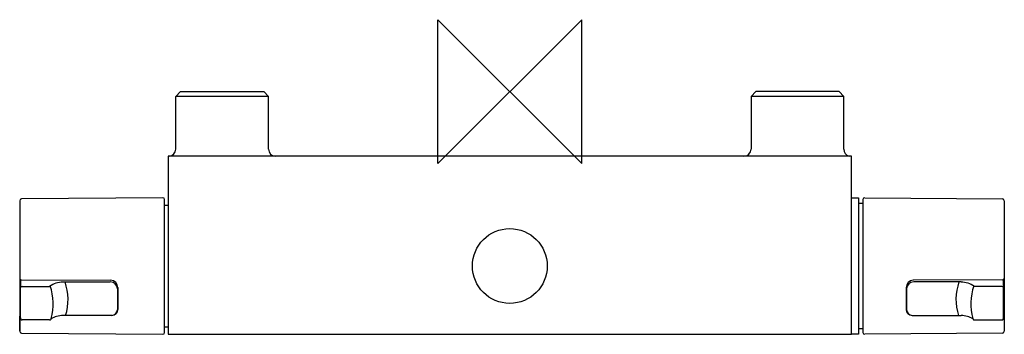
# Model space of a CAD drawing. Header units: millimetres. Extents: x -136 to 138, y -68 to 20.
import ezdxf

# ---------------------------------------------------------------- set-up
doc = ezdxf.new("R2010")
doc.units = ezdxf.units.MM
doc.header["$MEASUREMENT"] = 0
doc.layers.add('ORIGIN', color=6, linetype='Continuous')
doc.layers.add('PLANNING', color=1, linetype='Continuous')

# ---------------------------------------------------------------- blocks, each defined once
blk = doc.blocks.new('241050_t')
at = {"layer": 'ORIGIN'}
for p, q in [((20, 20), (-20, -20)), ((-20, -20), (-20, 20)), ((-20, 20), (20, -20)), ((20, -20), (20, 20))]:
    blk.add_line(p, q, dxfattribs=at)
at = {"layer": 'PLANNING'}
for p, q in [((-92.9, -1.35), (-91.55, 0)), ((-67.1, -1.35), (-92.9, -1.35)), ((-92.9, -16), (-92.9, -1.35)), ((-91.55, 0), (-68.45, 0)), ((-68.45, 0), (-67.1, -1.35)), ((-67.1, -16), (-67.1, -1.35)), ((68.45, 0), (67.1, -1.35)), ((92.9, -1.35), (67.1, -1.35)), ((67.1, -1.35), (67.1, -16)), ((91.55, 0), (68.45, 0)), ((92.9, -1.35), (91.55, 0)), ((92.9, -16), (92.9, -1.35)), ((95, -18), (-95, -18)), ((-95, -18), (-95, -67.5)), ((95, -67.5), (95, -18)), ((-96.5, -29.51), (-135.8, -29.85)), ((-96, -67.01), (-96, -29.99)), ((95, -29.5), (97, -29.51)), ((97, -29.51), (97, -67.5)), ((98.22, -67), (98.22, -30)), ((98.72, -29.51), (137.02, -29.85)), ((-136.3, -30.35), (-136.3, -66.65)), ((-96, -31.59), (-95, -31.57)), ((97.2, -31), (98.22, -31)), ((137.52, -30.35), (137.52, -66.65)), ((-136.1, -52.63), (-136.1, -54.59)), ((-136.1, -62.95), (-136.1, -54.59)), ((-135.8, -52.37), (-111, -52.48)), ((-135.6, -54.16), (-127.98, -54.16)), ((-124.27, -52.95), (-111.1, -52.95)), ((-109, -54.5), (-109, -60.56)), ((110.22, -54.5), (110.22, -60.56)), ((137.02, -52.37), (112.22, -52.48)), ((125.49, -52.95), (112.32, -52.95)), ((136.82, -54.16), (129.19, -54.16)), ((137.32, -54.59), (137.32, -52.63)), ((137.32, -62.95), (137.32, -54.59)), ((-109.1, -54.85), (-109.1, -60.66)), ((110.32, -54.85), (110.32, -60.66)), ((-136.3, -66.65), (-136.3, -62.42)), ((-110.69, -62.25), (-124.28, -62.29)), ((111.9, -62.25), (125.5, -62.29)), ((137.52, -62.42), (137.52, -66.65)), ((-128.02, -63.52), (-135.6, -63.52)), ((-127.54, -63.09), (-127.6, -63.26)), ((-96, -65.41), (-95, -65.43)), ((128.76, -63.09), (128.81, -63.26)), ((129.24, -63.52), (136.82, -63.52)), ((-135.8, -67.15), (-96.5, -67.5)), ((-95, -67.5), (95, -67.5)), ((97, -67.5), (95, -67.5)), ((98.22, -66), (97.2, -66)), ((137.02, -67.15), (98.72, -67.49))]:
    blk.add_line(p, q, dxfattribs=at)
blk.add_circle((0, -48.5), 10.4, dxfattribs=at)
for centre, radius, start, end in [((-94.9, -16), 2, 277.0702, 0), ((-65.1, -16), 2, 180, 270), ((65.1, -16), 2, 270, 360), ((94.9, -16), 2, 180, 254.0224), ((-135.8, -30.35), 0.505, 91.0534, 180), ((-96.5, -30), 0.498, 1.255, 90.4978), ((98.71, -30.01), 0.498, 89.5, 178.7472), ((137.01, -30.35), 0.504, 359.8676, 89.079), ((97.21, -30.8), 0.203, 180, 268.5294), ((-135.8, -51.87), 0.501, 184.4608, 269.7353), ((137.01, -51.87), 0.501, 270.2647, 355.5392), ((-135.71, -52.63), 0.393, 132.8705, 180), ((-135.63, -54.63), 0.47, 86.1887, 175.5981), ((-124.04, -59.96), 7.01, 91.9363, 124.2077), ((-142.48, -58.98), 15.49, 344.6301, 18.5856), ((-137.61, -57.82), 14.75, 342.3898, 19.2947), ((-111.08, -54.93), 1.98, 2.2972, 90.6465), ((-111.05, -54.53), 2.05, 1.0217, 88.6828), ((112.26, -54.53), 2.05, 91.3172, 178.9783), ((112.29, -54.93), 1.98, 89.3535, 177.7028), ((138.83, -57.82), 14.75, 160.7053, 197.6102), ((125.25, -59.96), 7.01, 55.7923, 88.0637), ((143.7, -58.98), 15.49, 161.4144, 195.3699), ((136.85, -54.63), 0.47, 4.4019, 93.8113), ((136.91, -52.63), 0.409, 0.9722, 46.1573), ((-135.88, -62.27), 0.418, 121.4366, 178.5428), ((-135.32, -62.95), 0.776, 180, 201.6219), ((-124.36, -68.07), 5.78, 89.1597, 124.2085), ((-110.69, -60.56), 1.69, 270.0911, 0), ((-110.85, -60.49), 1.76, 275.4754, 354.5663), ((111.9, -60.56), 1.69, 180, 269.9089), ((112.07, -60.49), 1.76, 185.4337, 264.5246), ((125.58, -68.07), 5.78, 55.7915, 90.8403), ((136.54, -62.95), 0.776, 338.3781, 0), ((137.1, -62.27), 0.418, 1.4572, 58.5634), ((-135.6, -63.02), 0.498, 206.2049, 269.8082), ((-128.02, -63.04), 0.479, 269.9984, 333.0054), ((129.24, -63.04), 0.479, 206.9946, 270.0016), ((136.81, -63.02), 0.498, 270.1918, 333.7951), ((-135.8, -66.65), 0.5, 179.9695, 269.5), ((-96.5, -66.99), 0.504, 270.1526, 358.3356), ((97.21, -66.2), 0.203, 91.4706, 180), ((98.72, -66.98), 0.504, 181.6644, 269.8474), ((137.02, -66.65), 0.5, 270.5, 0.0305)]:
    blk.add_arc(centre, radius, start, end, dxfattribs=at)

msp = doc.modelspace()

# ---------------------------------------------------------------- block references
msp.add_blockref('241050_t', (0, 0))

doc.saveas('drawing.dxf')
